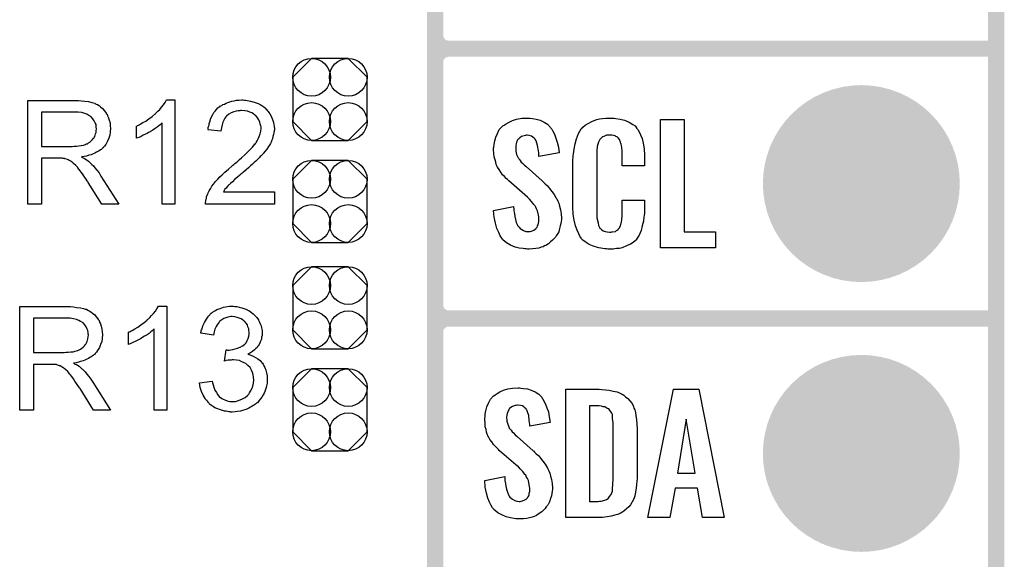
# Model space of a CAD drawing. Extents: x -0.07 to 0.95, y -0.15 to 2.1.
# Tile 4 of 15: x 0.59 to 0.95, y 0.16 to 0.36. Entities that reach past the tile are written whole.
import ezdxf

# ---------------------------------------------------------------- set-up
doc = ezdxf.new("R2010")
doc.units = 0
doc.layers.get('0').update_dxf_attribs({"linetype": 'CONTINUOUS'})
for name, color, linetype in [('gko', 6, 'CONTINUOUS'), ('gto', 2, 'CONTINUOUS'), ('gts', 1, 'CONTINUOUS')]:
    doc.layers.add(name, color=color, linetype=linetype)

# ---------------------------------------------------------------- blocks, each defined once
blk = doc.blocks.new('D10')
at = {"const_width": 0.003}
blk.add_lwpolyline([(-0.0015, 0, 1), (0.0015, 0, 1)], format="xyb", close=True, dxfattribs=at)
blk = doc.blocks.new('D98')
blk.add_lwpolyline([(0.0068, 0.0152), (-0.0068, 0.0152), (-0.0138, 0.0082), (-0.0138, -0.0082), (-0.0068, -0.0152), (0.0068, -0.0152), (0.0138, -0.0082), (0.0138, 0.0082)], close=True)
for centre in [(-0.0068, 0.0082), (0.0068, 0.0082), (-0.0068, -0.0082), (0.0068, -0.0082)]:
    blk.add_circle(centre, 0.007)
blk = doc.blocks.new('D43')
at = {"const_width": 0.0365}
blk.add_lwpolyline([(-0.01825, 0, 1), (0.01825, 0, 1)], format="xyb", close=True, dxfattribs=at)

msp = doc.modelspace()

# ---------------------------------------------------------------- linework, layer by layer
at = {"layer": 'gko', "color": 6, "const_width": 0.006}
msp.add_lwpolyline([(0.95, -0.05), (0.95, 2.01)], dxfattribs=at)
at = {"layer": 'gto', "color": 2, "const_width": 0.006}
for points in [[(0.742, -0.022), (0.742, 0.722)], [(0.742, 0.355), (0.742, 0.445)], [(0.742, 0.355), (0.742, 0.355)], [(0.742, 0.355), (0.742, 0.355)], [(0.747, 0.35), (0.747, 0.35)], [(0.747, 0.35), (0.747, 0.35)], [(0.747, 0.35), (0.747, 0.35)], [(0.747, 0.35), (0.747, 0.35)], [(0.747, 0.35), (0.95, 0.35)], [(0.747, 0.35), (0.95, 0.35)], [(0.742, 0.255), (0.742, 0.345)], [(0.742, 0.255), (0.742, 0.255)], [(0.742, 0.255), (0.742, 0.255)], [(0.747, 0.25), (0.747, 0.25)], [(0.747, 0.25), (0.747, 0.25)], [(0.747, 0.25), (0.747, 0.25)], [(0.747, 0.25), (0.747, 0.25)], [(0.747, 0.25), (0.95, 0.25)], [(0.747, 0.25), (0.95, 0.25)], [(0.742, 0.155), (0.742, 0.245)]]:
    msp.add_lwpolyline(points, dxfattribs=at)
for points in [[(0.742, 0.355, 0.414214), (0.747, 0.35)], [(0.747, 0.35, 0.414214), (0.742, 0.345)], [(0.747, 0.35, 0.414214), (0.742, 0.345)], [(0.742, 0.255, 0.414214), (0.747, 0.25)], [(0.747, 0.25, 0.414214), (0.742, 0.245)], [(0.747, 0.25, 0.414214), (0.742, 0.245)]]:
    msp.add_lwpolyline(points, format="xyb", dxfattribs=at)
at = {"layer": 'gto', "color": 2}
for points in [[(0.6093, 0.3308), (0.6098, 0.3308), (0.6109, 0.3307), (0.6121, 0.3305), (0.6135, 0.3304), (0.6147, 0.3301), (0.6153, 0.3299), (0.6158, 0.3298), (0.6159, 0.3298), (0.6159, 0.3297), (0.6163, 0.3295), (0.6168, 0.3293), (0.6174, 0.3289), (0.618, 0.3284), (0.6187, 0.3278), (0.6194, 0.327), (0.6201, 0.3261), (0.6201, 0.326), (0.6201, 0.326), (0.6204, 0.3257), (0.6206, 0.3251), (0.6209, 0.3244), (0.6212, 0.3235), (0.6215, 0.3225), (0.6216, 0.3215), (0.6217, 0.3203), (0.6217, 0.3203), (0.6217, 0.3202), (0.6217, 0.3199), (0.6216, 0.3197), (0.6216, 0.3193), (0.6216, 0.3189), (0.6214, 0.3179), (0.621, 0.3168), (0.6206, 0.3157), (0.6199, 0.3145), (0.6195, 0.3139), (0.619, 0.3134), (0.619, 0.3133), (0.6189, 0.3133), (0.6187, 0.3131), (0.6185, 0.3129), (0.6183, 0.3127), (0.6179, 0.3125), (0.6175, 0.3122), (0.617, 0.3119), (0.6165, 0.3116), (0.6159, 0.3113), (0.6152, 0.311), (0.6145, 0.3107), (0.6136, 0.3105), (0.6128, 0.3102), (0.6119, 0.3101), (0.6109, 0.3099), (0.611, 0.3098), (0.6112, 0.3097), (0.6115, 0.3095), (0.612, 0.3093), (0.613, 0.3087), (0.6135, 0.3083), (0.6139, 0.3079), (0.614, 0.3078), (0.6143, 0.3076), (0.6148, 0.3071), (0.6153, 0.3066), (0.6159, 0.3058), (0.6166, 0.305), (0.6174, 0.304), (0.6181, 0.3028), (0.6247, 0.2924), (0.6184, 0.2924), (0.6134, 0.3004), (0.6134, 0.3005), (0.6133, 0.3006), (0.6131, 0.3007), (0.613, 0.301), (0.6126, 0.3016), (0.6121, 0.3023), (0.6115, 0.3032), (0.6109, 0.3041), (0.6103, 0.3049), (0.6097, 0.3057), (0.6096, 0.3057), (0.6095, 0.306), (0.6092, 0.3063), (0.6088, 0.3067), (0.608, 0.3075), (0.6075, 0.3079), (0.6071, 0.3082), (0.607, 0.3083), (0.6069, 0.3083), (0.6067, 0.3084), (0.6064, 0.3086), (0.606, 0.3088), (0.6057, 0.3089), (0.6048, 0.3092), (0.6047, 0.3092), (0.6046, 0.3093), (0.6044, 0.3093), (0.6041, 0.3093), (0.6037, 0.3094), (0.6033, 0.3094), (0.6027, 0.3094), (0.5961, 0.3094), (0.5961, 0.2924), (0.591, 0.2924), (0.591, 0.3308), (0.6088, 0.3308), (0.6093, 0.3308)], [(0.6455, 0.2924), (0.6408, 0.2924), (0.6408, 0.3224), (0.6407, 0.3224), (0.6405, 0.3222), (0.6401, 0.3218), (0.6396, 0.3214), (0.639, 0.3209), (0.6382, 0.3204), (0.6373, 0.3198), (0.6363, 0.3192), (0.6362, 0.3192), (0.6362, 0.3191), (0.6358, 0.3189), (0.6353, 0.3186), (0.6346, 0.3183), (0.6338, 0.3179), (0.633, 0.3175), (0.6322, 0.3171), (0.6313, 0.3168), (0.6313, 0.3213), (0.6314, 0.3213), (0.6315, 0.3214), (0.6317, 0.3215), (0.632, 0.3217), (0.6323, 0.3218), (0.6327, 0.322), (0.6337, 0.3226), (0.6348, 0.3232), (0.6359, 0.324), (0.6371, 0.3249), (0.6382, 0.3258), (0.6383, 0.3259), (0.6383, 0.3259), (0.6385, 0.3261), (0.6387, 0.3263), (0.6392, 0.3268), (0.6399, 0.3275), (0.6406, 0.3283), (0.6413, 0.3292), (0.6419, 0.33), (0.6424, 0.331), (0.6455, 0.331), (0.6455, 0.2924)], [(0.6713, 0.3309), (0.6717, 0.3309), (0.6723, 0.3308), (0.6729, 0.3307), (0.6735, 0.3306), (0.6749, 0.3302), (0.6764, 0.3297), (0.6771, 0.3293), (0.6778, 0.3289), (0.6785, 0.3284), (0.6791, 0.3279), (0.6791, 0.3278), (0.6792, 0.3278), (0.6794, 0.3275), (0.6796, 0.3273), (0.6799, 0.327), (0.6801, 0.3267), (0.6804, 0.3263), (0.6807, 0.3258), (0.6813, 0.3247), (0.6819, 0.3234), (0.6821, 0.3227), (0.6822, 0.3219), (0.6823, 0.3212), (0.6824, 0.3203), (0.6824, 0.3202), (0.6824, 0.3199), (0.6823, 0.3195), (0.6822, 0.3189), (0.6821, 0.3182), (0.6819, 0.3174), (0.6817, 0.3166), (0.6814, 0.3158), (0.6813, 0.3157), (0.6812, 0.3154), (0.681, 0.3149), (0.6806, 0.3143), (0.6802, 0.3137), (0.6796, 0.3128), (0.679, 0.312), (0.6782, 0.3111), (0.6781, 0.3109), (0.6778, 0.3106), (0.6775, 0.3103), (0.6772, 0.3101), (0.6769, 0.3097), (0.6765, 0.3093), (0.676, 0.3088), (0.6755, 0.3083), (0.6749, 0.3078), (0.6743, 0.3072), (0.6735, 0.3066), (0.6728, 0.3058), (0.6719, 0.3051), (0.671, 0.3043), (0.6709, 0.3043), (0.6708, 0.3042), (0.6706, 0.304), (0.6703, 0.3038), (0.67, 0.3035), (0.6696, 0.3031), (0.6687, 0.3024), (0.6678, 0.3016), (0.6669, 0.3007), (0.6661, 0.3), (0.6658, 0.2997), (0.6655, 0.2995), (0.6654, 0.2994), (0.6653, 0.2992), (0.665, 0.299), (0.6648, 0.2987), (0.6645, 0.2983), (0.6641, 0.2979), (0.6635, 0.297), (0.6824, 0.297), (0.6824, 0.2924), (0.6569, 0.2924), (0.6569, 0.2925), (0.6569, 0.2927), (0.6569, 0.293), (0.657, 0.2935), (0.657, 0.294), (0.6572, 0.2945), (0.6573, 0.2951), (0.6575, 0.2957), (0.6575, 0.2957), (0.6575, 0.2958), (0.6577, 0.2961), (0.6579, 0.2966), (0.6582, 0.2973), (0.6587, 0.2981), (0.6592, 0.299), (0.6598, 0.2998), (0.6606, 0.3008), (0.6606, 0.3008), (0.6607, 0.3009), (0.661, 0.3012), (0.6615, 0.3017), (0.6622, 0.3025), (0.663, 0.3033), (0.6641, 0.3043), (0.6654, 0.3054), (0.6668, 0.3066), (0.6668, 0.3066), (0.667, 0.3068), (0.6674, 0.3071), (0.6678, 0.3074), (0.6683, 0.3078), (0.6689, 0.3083), (0.6695, 0.3089), (0.6702, 0.3095), (0.6716, 0.3108), (0.673, 0.3122), (0.6736, 0.3128), (0.6743, 0.3135), (0.6748, 0.3141), (0.6752, 0.3147), (0.6752, 0.3148), (0.6754, 0.3148), (0.6755, 0.315), (0.6756, 0.3152), (0.676, 0.3158), (0.6764, 0.3166), (0.6768, 0.3174), (0.6772, 0.3184), (0.6774, 0.3194), (0.6775, 0.3204), (0.6775, 0.3205), (0.6775, 0.3205), (0.6775, 0.3209), (0.6774, 0.3214), (0.6772, 0.322), (0.677, 0.3228), (0.6766, 0.3236), (0.6761, 0.3244), (0.6755, 0.3252), (0.6754, 0.3253), (0.6751, 0.3255), (0.6747, 0.3258), (0.6741, 0.3262), (0.6733, 0.3265), (0.6724, 0.3268), (0.6714, 0.327), (0.6702, 0.3271), (0.6699, 0.3271), (0.6696, 0.327), (0.669, 0.327), (0.6682, 0.3268), (0.6674, 0.3266), (0.6664, 0.3262), (0.6655, 0.3257), (0.6647, 0.325), (0.6646, 0.3249), (0.6644, 0.3247), (0.664, 0.3242), (0.6637, 0.3235), (0.6633, 0.3228), (0.663, 0.3218), (0.6628, 0.3207), (0.6626, 0.3194), (0.6578, 0.3199), (0.6578, 0.3199), (0.6579, 0.3201), (0.6579, 0.3204), (0.6579, 0.3208), (0.658, 0.3212), (0.6582, 0.3217), (0.6583, 0.3223), (0.6585, 0.3229), (0.6589, 0.3243), (0.6596, 0.3256), (0.66, 0.3263), (0.6605, 0.3269), (0.661, 0.3275), (0.6615, 0.3281), (0.6616, 0.3282), (0.6617, 0.3282), (0.6619, 0.3284), (0.6622, 0.3285), (0.6625, 0.3288), (0.6629, 0.329), (0.6633, 0.3293), (0.6639, 0.3295), (0.6645, 0.3298), (0.6651, 0.3301), (0.6659, 0.3303), (0.6666, 0.3305), (0.6675, 0.3307), (0.6684, 0.3309), (0.6693, 0.3309), (0.6703, 0.331), (0.6709, 0.331), (0.6713, 0.3309)], [(0.6082, 0.3265), (0.5961, 0.3265), (0.5961, 0.3138), (0.6075, 0.3138), (0.6082, 0.3139), (0.609, 0.3139), (0.6099, 0.314), (0.6108, 0.3141), (0.6116, 0.3143), (0.6124, 0.3145), (0.6125, 0.3146), (0.6128, 0.3147), (0.6131, 0.3148), (0.6135, 0.3151), (0.614, 0.3154), (0.6145, 0.3158), (0.615, 0.3163), (0.6154, 0.3168), (0.6155, 0.3169), (0.6156, 0.3171), (0.6158, 0.3174), (0.616, 0.3179), (0.6161, 0.3184), (0.6163, 0.3189), (0.6164, 0.3196), (0.6165, 0.3203), (0.6165, 0.3203), (0.6165, 0.3204), (0.6164, 0.3207), (0.6164, 0.3212), (0.6163, 0.3219), (0.616, 0.3225), (0.6156, 0.3233), (0.6151, 0.324), (0.6145, 0.3248), (0.6144, 0.3248), (0.6141, 0.325), (0.6136, 0.3253), (0.6129, 0.3257), (0.6121, 0.326), (0.611, 0.3263), (0.6097, 0.3265), (0.6082, 0.3265)], [(0.7771, 0.3242), (0.7781, 0.3241), (0.7795, 0.3239), (0.7809, 0.3235), (0.7824, 0.3228), (0.7837, 0.322), (0.7848, 0.3208), (0.7849, 0.3206), (0.7853, 0.3202), (0.7856, 0.3194), (0.7862, 0.3183), (0.7868, 0.3169), (0.7873, 0.3154), (0.7877, 0.3135), (0.788, 0.3114), (0.7805, 0.3101), (0.7805, 0.3103), (0.7805, 0.3107), (0.7804, 0.3114), (0.7803, 0.3122), (0.78, 0.3141), (0.7797, 0.315), (0.7794, 0.3158), (0.7794, 0.3159), (0.7793, 0.3161), (0.7791, 0.3165), (0.7787, 0.3168), (0.7782, 0.3172), (0.7777, 0.3176), (0.7769, 0.3178), (0.7761, 0.3179), (0.7758, 0.3179), (0.7755, 0.3178), (0.775, 0.3177), (0.774, 0.3174), (0.7734, 0.317), (0.773, 0.3166), (0.773, 0.3166), (0.7728, 0.3165), (0.7726, 0.3162), (0.7724, 0.3158), (0.7722, 0.3154), (0.772, 0.3148), (0.7719, 0.3142), (0.7719, 0.3134), (0.7719, 0.3133), (0.7719, 0.313), (0.7719, 0.3126), (0.7719, 0.312), (0.7722, 0.3108), (0.7728, 0.3095), (0.7729, 0.3094), (0.773, 0.3092), (0.7732, 0.309), (0.7735, 0.3086), (0.7739, 0.308), (0.7744, 0.3076), (0.775, 0.3069), (0.7757, 0.3063), (0.7817, 0.301), (0.7818, 0.3009), (0.7822, 0.3005), (0.7828, 0.2999), (0.7836, 0.2992), (0.7844, 0.2982), (0.7853, 0.2971), (0.7861, 0.296), (0.7868, 0.2948), (0.7869, 0.2946), (0.7871, 0.2943), (0.7875, 0.2935), (0.7879, 0.2927), (0.7881, 0.2916), (0.7885, 0.2903), (0.7887, 0.2888), (0.7888, 0.2872), (0.7888, 0.287), (0.7888, 0.2867), (0.7887, 0.286), (0.7886, 0.2852), (0.7884, 0.2843), (0.7881, 0.2833), (0.7878, 0.2821), (0.7872, 0.2811), (0.7871, 0.281), (0.7869, 0.2807), (0.7866, 0.2802), (0.7861, 0.2796), (0.7855, 0.279), (0.7848, 0.2784), (0.784, 0.2777), (0.783, 0.2771), (0.783, 0.277), (0.7826, 0.2769), (0.782, 0.2766), (0.7813, 0.2764), (0.7804, 0.2761), (0.7793, 0.2759), (0.7781, 0.2758), (0.7769, 0.2757), (0.7762, 0.2757), (0.7758, 0.2758), (0.7753, 0.2758), (0.7746, 0.2759), (0.7732, 0.2761), (0.7717, 0.2765), (0.77, 0.2772), (0.7685, 0.278), (0.7671, 0.2792), (0.767, 0.2794), (0.7667, 0.2798), (0.7661, 0.2807), (0.7656, 0.2819), (0.7649, 0.2834), (0.7644, 0.2853), (0.7639, 0.2875), (0.7637, 0.29), (0.7711, 0.2915), (0.7711, 0.2914), (0.7711, 0.2913), (0.7712, 0.2907), (0.7712, 0.2899), (0.7714, 0.2889), (0.7716, 0.2878), (0.7718, 0.2867), (0.7721, 0.2856), (0.7725, 0.2846), (0.7726, 0.2845), (0.7728, 0.2842), (0.7731, 0.2838), (0.7735, 0.2834), (0.7741, 0.283), (0.7748, 0.2826), (0.7756, 0.2823), (0.7766, 0.2822), (0.7769, 0.2822), (0.7772, 0.2823), (0.7777, 0.2824), (0.7786, 0.2828), (0.7791, 0.2831), (0.7794, 0.2834), (0.7795, 0.2835), (0.7796, 0.2836), (0.7798, 0.2839), (0.78, 0.2843), (0.7802, 0.2847), (0.7803, 0.2853), (0.7805, 0.2859), (0.7805, 0.2867), (0.7805, 0.2868), (0.7805, 0.2871), (0.7804, 0.2877), (0.7803, 0.2883), (0.7799, 0.2899), (0.7796, 0.2907), (0.7792, 0.2915), (0.7791, 0.2916), (0.779, 0.2919), (0.7786, 0.2922), (0.7782, 0.2928), (0.7777, 0.2934), (0.777, 0.2942), (0.7762, 0.295), (0.7753, 0.2958), (0.7693, 0.301), (0.7692, 0.3011), (0.7688, 0.3015), (0.7683, 0.3019), (0.7677, 0.3026), (0.767, 0.3033), (0.7663, 0.3043), (0.7657, 0.3052), (0.7651, 0.3061), (0.765, 0.3062), (0.7649, 0.3066), (0.7646, 0.3071), (0.7645, 0.3079), (0.7642, 0.3088), (0.7639, 0.3099), (0.7638, 0.3112), (0.7637, 0.3126), (0.7637, 0.3127), (0.7637, 0.3129), (0.7637, 0.3131), (0.7638, 0.3135), (0.7639, 0.3145), (0.7641, 0.3158), (0.7645, 0.3172), (0.7651, 0.3186), (0.7658, 0.3201), (0.767, 0.3213), (0.7671, 0.3214), (0.7676, 0.3217), (0.7683, 0.3222), (0.7694, 0.3228), (0.7707, 0.3234), (0.7722, 0.3239), (0.7741, 0.3242), (0.7761, 0.3243), (0.7767, 0.3243), (0.7771, 0.3242)], [(0.8078, 0.3242), (0.8084, 0.3242), (0.809, 0.3241), (0.8106, 0.3239), (0.8122, 0.3235), (0.8139, 0.3228), (0.8153, 0.3219), (0.8161, 0.3214), (0.8166, 0.3207), (0.8167, 0.3205), (0.8171, 0.3201), (0.8176, 0.3192), (0.8181, 0.3181), (0.8187, 0.3167), (0.8191, 0.315), (0.8195, 0.3129), (0.8196, 0.3106), (0.8196, 0.3066), (0.8113, 0.3066), (0.8113, 0.3107), (0.8113, 0.3108), (0.8113, 0.3111), (0.8113, 0.3116), (0.8113, 0.3121), (0.8112, 0.3134), (0.8111, 0.3141), (0.811, 0.3146), (0.811, 0.3147), (0.8109, 0.3149), (0.8107, 0.3154), (0.8103, 0.3163), (0.8098, 0.317), (0.8096, 0.3172), (0.8094, 0.3173), (0.809, 0.3175), (0.8087, 0.3177), (0.8081, 0.3178), (0.8075, 0.3179), (0.8064, 0.3179), (0.806, 0.3179), (0.8055, 0.3179), (0.8045, 0.3175), (0.804, 0.3173), (0.8036, 0.3169), (0.8034, 0.3167), (0.803, 0.3163), (0.8026, 0.3154), (0.8022, 0.3143), (0.8022, 0.3142), (0.8022, 0.3141), (0.8021, 0.3137), (0.8021, 0.3132), (0.802, 0.3127), (0.802, 0.3119), (0.8019, 0.3111), (0.8019, 0.3102), (0.8019, 0.2895), (0.8019, 0.2894), (0.8019, 0.2889), (0.802, 0.2882), (0.802, 0.2873), (0.8024, 0.2854), (0.8026, 0.2845), (0.8029, 0.2837), (0.803, 0.2836), (0.8031, 0.2834), (0.8034, 0.2832), (0.8038, 0.2829), (0.8043, 0.2825), (0.805, 0.2822), (0.8058, 0.2821), (0.8067, 0.282), (0.8071, 0.282), (0.8075, 0.2821), (0.8078, 0.2821), (0.8089, 0.2823), (0.8093, 0.2826), (0.8097, 0.2829), (0.8098, 0.2829), (0.8099, 0.2831), (0.8102, 0.2835), (0.8107, 0.2844), (0.811, 0.2854), (0.811, 0.2855), (0.8111, 0.2857), (0.8111, 0.286), (0.8112, 0.2865), (0.8112, 0.287), (0.8113, 0.2878), (0.8113, 0.2886), (0.8113, 0.2895), (0.8113, 0.2938), (0.8196, 0.2938), (0.8196, 0.29), (0.8196, 0.2899), (0.8196, 0.2897), (0.8196, 0.2894), (0.8196, 0.2889), (0.8195, 0.2883), (0.8194, 0.2876), (0.8192, 0.2861), (0.8188, 0.2844), (0.8184, 0.2826), (0.8176, 0.2809), (0.8167, 0.2794), (0.8166, 0.2792), (0.8162, 0.2788), (0.8154, 0.2782), (0.8144, 0.2775), (0.813, 0.2769), (0.8113, 0.2762), (0.8103, 0.276), (0.8092, 0.2759), (0.808, 0.2757), (0.806, 0.2757), (0.8055, 0.2758), (0.8049, 0.2758), (0.8042, 0.2759), (0.8027, 0.2762), (0.8009, 0.2767), (0.7991, 0.2774), (0.7976, 0.2784), (0.7968, 0.279), (0.7962, 0.2797), (0.7962, 0.2798), (0.7961, 0.2799), (0.7959, 0.2802), (0.7957, 0.2805), (0.7953, 0.2814), (0.7947, 0.2827), (0.7941, 0.2844), (0.7936, 0.2864), (0.7932, 0.2887), (0.7931, 0.2914), (0.7931, 0.3083), (0.7931, 0.3084), (0.7931, 0.3087), (0.7931, 0.3091), (0.7932, 0.3096), (0.7932, 0.3103), (0.7933, 0.311), (0.7935, 0.3128), (0.7939, 0.3147), (0.7944, 0.3166), (0.7952, 0.3186), (0.7962, 0.3203), (0.7962, 0.3203), (0.7964, 0.3204), (0.7967, 0.3209), (0.7976, 0.3216), (0.7987, 0.3223), (0.8001, 0.323), (0.801, 0.3234), (0.8019, 0.3237), (0.8029, 0.324), (0.8041, 0.3241), (0.8053, 0.3243), (0.8074, 0.3243), (0.8078, 0.3242)], [(0.8343, 0.2821), (0.8459, 0.2821), (0.8459, 0.2762), (0.8256, 0.2762), (0.8256, 0.3238), (0.8343, 0.3238), (0.8343, 0.2821)], [(0.6063, 0.2544), (0.6068, 0.2544), (0.6079, 0.2543), (0.6091, 0.2541), (0.6105, 0.254), (0.6117, 0.2537), (0.6123, 0.2535), (0.6128, 0.2534), (0.6129, 0.2534), (0.6129, 0.2533), (0.6133, 0.2531), (0.6138, 0.2529), (0.6144, 0.2525), (0.615, 0.252), (0.6158, 0.2514), (0.6164, 0.2506), (0.6171, 0.2497), (0.6171, 0.2496), (0.6171, 0.2496), (0.6174, 0.2492), (0.6176, 0.2487), (0.6179, 0.248), (0.6182, 0.2471), (0.6185, 0.2461), (0.6186, 0.2451), (0.6187, 0.2439), (0.6187, 0.2439), (0.6187, 0.2438), (0.6187, 0.2435), (0.6186, 0.2432), (0.6186, 0.2429), (0.6186, 0.2425), (0.6184, 0.2415), (0.618, 0.2404), (0.6176, 0.2393), (0.6169, 0.2381), (0.6165, 0.2375), (0.616, 0.237), (0.616, 0.2369), (0.6159, 0.2369), (0.6158, 0.2367), (0.6155, 0.2365), (0.6152, 0.2363), (0.6149, 0.2361), (0.6145, 0.2358), (0.614, 0.2355), (0.6135, 0.2352), (0.6129, 0.2349), (0.6122, 0.2346), (0.6115, 0.2343), (0.6106, 0.2341), (0.6098, 0.2338), (0.6089, 0.2336), (0.6079, 0.2335), (0.608, 0.2334), (0.6082, 0.2333), (0.6085, 0.2331), (0.609, 0.2329), (0.61, 0.2323), (0.6105, 0.2319), (0.6109, 0.2315), (0.611, 0.2314), (0.6113, 0.2312), (0.6118, 0.2307), (0.6123, 0.2302), (0.6129, 0.2294), (0.6136, 0.2285), (0.6144, 0.2275), (0.6151, 0.2264), (0.6217, 0.216), (0.6154, 0.216), (0.6104, 0.224), (0.6104, 0.224), (0.6103, 0.2242), (0.6101, 0.2243), (0.61, 0.2245), (0.6096, 0.2252), (0.6091, 0.2259), (0.6085, 0.2268), (0.6079, 0.2277), (0.6073, 0.2285), (0.6067, 0.2293), (0.6066, 0.2293), (0.6065, 0.2295), (0.6062, 0.2299), (0.6058, 0.2303), (0.605, 0.2311), (0.6045, 0.2315), (0.6041, 0.2318), (0.604, 0.2319), (0.6039, 0.2319), (0.6037, 0.232), (0.6034, 0.2322), (0.603, 0.2324), (0.6027, 0.2325), (0.6018, 0.2328), (0.6017, 0.2328), (0.6016, 0.2329), (0.6014, 0.2329), (0.6011, 0.2329), (0.6007, 0.233), (0.6003, 0.233), (0.5997, 0.233), (0.5931, 0.233), (0.5931, 0.216), (0.588, 0.216), (0.588, 0.2544), (0.6058, 0.2544), (0.6063, 0.2544)], [(0.6425, 0.216), (0.6378, 0.216), (0.6378, 0.246), (0.6377, 0.246), (0.6375, 0.2457), (0.6371, 0.2454), (0.6366, 0.245), (0.636, 0.2445), (0.6352, 0.244), (0.6343, 0.2434), (0.6333, 0.2428), (0.6332, 0.2428), (0.6332, 0.2427), (0.6328, 0.2425), (0.6323, 0.2422), (0.6316, 0.2419), (0.6308, 0.2415), (0.63, 0.2411), (0.6292, 0.2407), (0.6283, 0.2404), (0.6283, 0.2449), (0.6284, 0.2449), (0.6285, 0.245), (0.6287, 0.2451), (0.629, 0.2452), (0.6293, 0.2454), (0.6297, 0.2456), (0.6307, 0.2462), (0.6318, 0.2468), (0.6329, 0.2476), (0.6341, 0.2485), (0.6352, 0.2494), (0.6353, 0.2495), (0.6353, 0.2495), (0.6355, 0.2497), (0.6357, 0.2499), (0.6362, 0.2504), (0.6369, 0.2511), (0.6376, 0.2519), (0.6383, 0.2527), (0.6389, 0.2536), (0.6394, 0.2546), (0.6425, 0.2546), (0.6425, 0.216)], [(0.6678, 0.2545), (0.6685, 0.2544), (0.6694, 0.2542), (0.6704, 0.254), (0.6714, 0.2536), (0.6724, 0.2532), (0.6725, 0.2532), (0.6725, 0.2531), (0.6729, 0.253), (0.6734, 0.2526), (0.6739, 0.2522), (0.6746, 0.2517), (0.6752, 0.2511), (0.6759, 0.2504), (0.6765, 0.2495), (0.6765, 0.2494), (0.6767, 0.2491), (0.6769, 0.2486), (0.6772, 0.248), (0.6775, 0.2473), (0.6777, 0.2465), (0.6779, 0.2455), (0.6779, 0.2446), (0.6779, 0.2445), (0.6779, 0.2441), (0.6779, 0.2437), (0.6777, 0.2431), (0.6776, 0.2424), (0.6773, 0.2416), (0.677, 0.2408), (0.6765, 0.24), (0.6765, 0.2399), (0.6763, 0.2397), (0.676, 0.2393), (0.6755, 0.2389), (0.675, 0.2384), (0.6743, 0.2378), (0.6735, 0.2373), (0.6726, 0.2368), (0.6726, 0.2368), (0.6727, 0.2368), (0.6729, 0.2367), (0.6731, 0.2366), (0.6737, 0.2364), (0.6745, 0.2361), (0.6754, 0.2356), (0.6763, 0.2351), (0.6771, 0.2344), (0.6779, 0.2335), (0.678, 0.2334), (0.6782, 0.2331), (0.6785, 0.2325), (0.6789, 0.2318), (0.6792, 0.2309), (0.6795, 0.2299), (0.6797, 0.2287), (0.6798, 0.2273), (0.6798, 0.2273), (0.6798, 0.2271), (0.6798, 0.2268), (0.6797, 0.2265), (0.6797, 0.226), (0.6796, 0.2255), (0.6795, 0.225), (0.6794, 0.2244), (0.6789, 0.223), (0.6786, 0.2223), (0.6782, 0.2217), (0.6778, 0.2209), (0.6773, 0.2202), (0.6767, 0.2195), (0.6761, 0.2188), (0.676, 0.2188), (0.6759, 0.2187), (0.6757, 0.2185), (0.6754, 0.2183), (0.6751, 0.218), (0.6746, 0.2177), (0.6741, 0.2174), (0.6735, 0.2171), (0.6729, 0.2168), (0.6722, 0.2164), (0.6715, 0.2162), (0.6706, 0.2159), (0.6698, 0.2157), (0.6688, 0.2155), (0.6679, 0.2154), (0.6668, 0.2153), (0.6663, 0.2153), (0.666, 0.2154), (0.6655, 0.2154), (0.665, 0.2155), (0.6645, 0.2156), (0.6639, 0.2157), (0.6625, 0.2161), (0.6611, 0.2166), (0.6604, 0.2169), (0.6598, 0.2173), (0.6591, 0.2178), (0.6584, 0.2183), (0.6584, 0.2184), (0.6583, 0.2185), (0.6581, 0.2187), (0.6579, 0.2189), (0.6577, 0.2192), (0.6574, 0.2196), (0.657, 0.2199), (0.6567, 0.2204), (0.6564, 0.221), (0.656, 0.2216), (0.6554, 0.2229), (0.6549, 0.2244), (0.6548, 0.2253), (0.6547, 0.2262), (0.6594, 0.2268), (0.6594, 0.2267), (0.6594, 0.2266), (0.6595, 0.2264), (0.6595, 0.2261), (0.6596, 0.2258), (0.6597, 0.2254), (0.66, 0.2245), (0.6604, 0.2235), (0.6609, 0.2226), (0.6614, 0.2217), (0.6621, 0.2209), (0.6622, 0.2209), (0.6624, 0.2207), (0.6629, 0.2204), (0.6634, 0.2201), (0.6641, 0.2198), (0.6649, 0.2195), (0.6659, 0.2193), (0.6669, 0.2192), (0.6672, 0.2192), (0.6674, 0.2193), (0.668, 0.2193), (0.6688, 0.2195), (0.6697, 0.2198), (0.6706, 0.2202), (0.6716, 0.2207), (0.6725, 0.2215), (0.6726, 0.2216), (0.6729, 0.2219), (0.6732, 0.2224), (0.6736, 0.2231), (0.6741, 0.2239), (0.6744, 0.2249), (0.6747, 0.226), (0.6748, 0.2272), (0.6748, 0.2273), (0.6748, 0.2274), (0.6748, 0.2275), (0.6747, 0.2278), (0.6747, 0.2284), (0.6745, 0.2291), (0.6743, 0.23), (0.6739, 0.2309), (0.6734, 0.2318), (0.6726, 0.2326), (0.6725, 0.2327), (0.6722, 0.2329), (0.6718, 0.2333), (0.6712, 0.2336), (0.6704, 0.234), (0.6695, 0.2344), (0.6684, 0.2346), (0.6673, 0.2347), (0.6668, 0.2347), (0.6664, 0.2346), (0.6659, 0.2346), (0.6653, 0.2345), (0.6646, 0.2344), (0.6639, 0.2342), (0.6645, 0.2384), (0.6648, 0.2384), (0.665, 0.2383), (0.6657, 0.2383), (0.6663, 0.2384), (0.667, 0.2385), (0.6679, 0.2387), (0.6688, 0.239), (0.6697, 0.2394), (0.6706, 0.2399), (0.6707, 0.2399), (0.6708, 0.2399), (0.671, 0.2401), (0.6714, 0.2405), (0.6719, 0.241), (0.6723, 0.2418), (0.6727, 0.2426), (0.673, 0.2435), (0.6731, 0.2441), (0.6731, 0.2447), (0.6731, 0.2447), (0.6731, 0.2448), (0.6731, 0.2451), (0.673, 0.2456), (0.6729, 0.2462), (0.6726, 0.2469), (0.6724, 0.2476), (0.6719, 0.2483), (0.6713, 0.249), (0.6712, 0.249), (0.671, 0.2492), (0.6706, 0.2495), (0.6701, 0.2499), (0.6694, 0.2501), (0.6686, 0.2504), (0.6678, 0.2506), (0.6668, 0.2507), (0.6663, 0.2507), (0.6658, 0.2506), (0.6651, 0.2505), (0.6644, 0.2502), (0.6637, 0.25), (0.6629, 0.2495), (0.6622, 0.249), (0.6621, 0.2489), (0.6619, 0.2486), (0.6616, 0.2482), (0.6612, 0.2477), (0.6608, 0.247), (0.6604, 0.2461), (0.6601, 0.245), (0.6599, 0.2438), (0.6552, 0.2446), (0.6552, 0.2447), (0.6552, 0.2449), (0.6553, 0.2451), (0.6553, 0.2454), (0.6554, 0.2458), (0.6556, 0.2462), (0.6559, 0.2473), (0.6565, 0.2485), (0.6572, 0.2497), (0.658, 0.2509), (0.659, 0.252), (0.6591, 0.252), (0.6592, 0.2521), (0.6594, 0.2522), (0.6596, 0.2524), (0.6599, 0.2526), (0.6603, 0.2528), (0.6606, 0.253), (0.6611, 0.2533), (0.6623, 0.2537), (0.6635, 0.2542), (0.665, 0.2545), (0.6658, 0.2546), (0.6672, 0.2546), (0.6678, 0.2545)], [(0.6052, 0.2501), (0.5931, 0.2501), (0.5931, 0.2374), (0.6045, 0.2374), (0.6052, 0.2375), (0.606, 0.2375), (0.6069, 0.2376), (0.6078, 0.2377), (0.6086, 0.2379), (0.6094, 0.2381), (0.6095, 0.2381), (0.6098, 0.2383), (0.6101, 0.2384), (0.6105, 0.2386), (0.611, 0.239), (0.6115, 0.2394), (0.612, 0.2399), (0.6124, 0.2404), (0.6125, 0.2405), (0.6126, 0.2407), (0.6128, 0.241), (0.613, 0.2415), (0.6131, 0.242), (0.6133, 0.2425), (0.6134, 0.2432), (0.6135, 0.2439), (0.6135, 0.2439), (0.6135, 0.244), (0.6134, 0.2443), (0.6134, 0.2448), (0.6133, 0.2455), (0.613, 0.2461), (0.6126, 0.2469), (0.6121, 0.2476), (0.6115, 0.2484), (0.6114, 0.2484), (0.6111, 0.2486), (0.6106, 0.2489), (0.6099, 0.2492), (0.6091, 0.2496), (0.608, 0.2499), (0.6067, 0.2501), (0.6052, 0.2501)], [(0.7738, 0.2242), (0.7748, 0.2241), (0.7762, 0.2239), (0.7776, 0.2235), (0.7791, 0.2228), (0.7804, 0.222), (0.7815, 0.2208), (0.7816, 0.2206), (0.7819, 0.2202), (0.7823, 0.2194), (0.7829, 0.2183), (0.7834, 0.2169), (0.784, 0.2154), (0.7843, 0.2135), (0.7846, 0.2114), (0.7771, 0.2101), (0.7771, 0.2103), (0.7771, 0.2107), (0.777, 0.2114), (0.7769, 0.2122), (0.7767, 0.2141), (0.7764, 0.215), (0.7761, 0.2158), (0.7761, 0.2159), (0.7759, 0.2161), (0.7757, 0.2165), (0.7754, 0.2168), (0.7749, 0.2172), (0.7744, 0.2176), (0.7736, 0.2178), (0.7728, 0.2179), (0.7725, 0.2179), (0.7721, 0.2178), (0.7717, 0.2177), (0.7707, 0.2174), (0.7701, 0.217), (0.7696, 0.2166), (0.7696, 0.2166), (0.7695, 0.2165), (0.7693, 0.2162), (0.7691, 0.2158), (0.7689, 0.2154), (0.7687, 0.2148), (0.7686, 0.2142), (0.7685, 0.2134), (0.7685, 0.2133), (0.7685, 0.213), (0.7686, 0.2126), (0.7686, 0.212), (0.7689, 0.2108), (0.7695, 0.2095), (0.7695, 0.2094), (0.7696, 0.2092), (0.7698, 0.209), (0.7702, 0.2086), (0.7706, 0.208), (0.7711, 0.2076), (0.7717, 0.2069), (0.7724, 0.2063), (0.7783, 0.201), (0.7785, 0.2009), (0.7789, 0.2005), (0.7794, 0.1999), (0.7803, 0.1992), (0.7811, 0.1982), (0.7819, 0.1971), (0.7828, 0.196), (0.7835, 0.1948), (0.7836, 0.1946), (0.7838, 0.1943), (0.7842, 0.1935), (0.7845, 0.1927), (0.7848, 0.1916), (0.7852, 0.1903), (0.7854, 0.1888), (0.7855, 0.1872), (0.7855, 0.187), (0.7855, 0.1867), (0.7854, 0.186), (0.7853, 0.1852), (0.7851, 0.1843), (0.7848, 0.1833), (0.7844, 0.1821), (0.7839, 0.1811), (0.7838, 0.181), (0.7836, 0.1807), (0.7832, 0.1802), (0.7828, 0.1796), (0.7822, 0.179), (0.7815, 0.1784), (0.7806, 0.1777), (0.7797, 0.1771), (0.7796, 0.177), (0.7793, 0.1769), (0.7787, 0.1766), (0.778, 0.1764), (0.777, 0.1761), (0.776, 0.1759), (0.7748, 0.1758), (0.7735, 0.1757), (0.7729, 0.1757), (0.7725, 0.1758), (0.7719, 0.1758), (0.7713, 0.1759), (0.7699, 0.1761), (0.7683, 0.1765), (0.7667, 0.1772), (0.7652, 0.178), (0.7638, 0.1792), (0.7637, 0.1794), (0.7633, 0.1798), (0.7628, 0.1807), (0.7622, 0.1819), (0.7616, 0.1834), (0.761, 0.1853), (0.7606, 0.1875), (0.7604, 0.19), (0.7678, 0.1915), (0.7678, 0.1914), (0.7678, 0.1913), (0.7679, 0.1907), (0.7679, 0.1899), (0.7681, 0.1889), (0.7682, 0.1878), (0.7684, 0.1867), (0.7688, 0.1856), (0.7692, 0.1846), (0.7693, 0.1845), (0.7695, 0.1842), (0.7697, 0.1838), (0.7702, 0.1834), (0.7707, 0.183), (0.7715, 0.1826), (0.7723, 0.1823), (0.7732, 0.1822), (0.7735, 0.1822), (0.7739, 0.1823), (0.7744, 0.1824), (0.7753, 0.1828), (0.7757, 0.1831), (0.7761, 0.1834), (0.7762, 0.1835), (0.7763, 0.1836), (0.7765, 0.1839), (0.7767, 0.1843), (0.7769, 0.1847), (0.7769, 0.1853), (0.7771, 0.1859), (0.7771, 0.1867), (0.7771, 0.1868), (0.7771, 0.1871), (0.777, 0.1877), (0.7769, 0.1883), (0.7766, 0.1899), (0.7763, 0.1907), (0.7758, 0.1915), (0.7757, 0.1916), (0.7756, 0.1919), (0.7753, 0.1922), (0.7749, 0.1928), (0.7744, 0.1934), (0.7737, 0.1942), (0.7729, 0.195), (0.7719, 0.1958), (0.7659, 0.201), (0.7658, 0.2011), (0.7655, 0.2015), (0.765, 0.2019), (0.7644, 0.2026), (0.7637, 0.2033), (0.763, 0.2043), (0.7623, 0.2052), (0.7618, 0.2061), (0.7617, 0.2062), (0.7616, 0.2066), (0.7613, 0.2071), (0.7611, 0.2079), (0.7609, 0.2088), (0.7606, 0.2099), (0.7605, 0.2112), (0.7604, 0.2126), (0.7604, 0.2127), (0.7604, 0.2129), (0.7604, 0.2131), (0.7605, 0.2135), (0.7606, 0.2145), (0.7608, 0.2158), (0.7612, 0.2172), (0.7618, 0.2186), (0.7625, 0.2201), (0.7636, 0.2213), (0.7638, 0.2214), (0.7643, 0.2217), (0.765, 0.2222), (0.766, 0.2228), (0.7673, 0.2234), (0.7689, 0.2239), (0.7707, 0.2242), (0.7728, 0.2243), (0.7733, 0.2243), (0.7738, 0.2242)], [(0.8038, 0.2237), (0.8051, 0.2236), (0.8065, 0.2234), (0.808, 0.2231), (0.8095, 0.2228), (0.8108, 0.2222), (0.811, 0.2221), (0.8114, 0.2219), (0.8119, 0.2216), (0.8126, 0.221), (0.8134, 0.2203), (0.8142, 0.2195), (0.815, 0.2185), (0.8155, 0.2174), (0.8156, 0.2172), (0.8157, 0.2168), (0.816, 0.2161), (0.8163, 0.2152), (0.8164, 0.214), (0.8167, 0.2125), (0.8168, 0.2108), (0.8169, 0.209), (0.8169, 0.1917), (0.8169, 0.1916), (0.8169, 0.1914), (0.8169, 0.1911), (0.8169, 0.1907), (0.8168, 0.1897), (0.8167, 0.1885), (0.8165, 0.1871), (0.8163, 0.1857), (0.816, 0.1842), (0.8155, 0.1829), (0.8154, 0.1827), (0.8152, 0.1823), (0.8149, 0.1818), (0.8144, 0.181), (0.8138, 0.1802), (0.813, 0.1794), (0.812, 0.1786), (0.8109, 0.1779), (0.8107, 0.1778), (0.8103, 0.1776), (0.8096, 0.1773), (0.8086, 0.1771), (0.8073, 0.1768), (0.8058, 0.1765), (0.804, 0.1763), (0.8021, 0.1762), (0.7905, 0.1762), (0.7905, 0.2238), (0.8028, 0.2238), (0.8038, 0.2237)], [(0.8492, 0.1762), (0.8411, 0.1762), (0.8393, 0.1871), (0.831, 0.1871), (0.829, 0.1762), (0.8209, 0.1762), (0.8304, 0.2238), (0.8397, 0.2238), (0.8492, 0.1762)], [(0.8028, 0.2176), (0.7992, 0.2176), (0.7992, 0.1822), (0.8024, 0.1822), (0.8029, 0.1823), (0.8035, 0.1823), (0.8049, 0.1827), (0.8055, 0.1829), (0.8061, 0.1833), (0.8062, 0.1833), (0.8063, 0.1834), (0.8067, 0.184), (0.8073, 0.1848), (0.8075, 0.1854), (0.8077, 0.186), (0.8077, 0.1861), (0.8077, 0.1864), (0.8077, 0.1868), (0.8078, 0.1873), (0.8079, 0.1881), (0.8079, 0.189), (0.808, 0.1901), (0.808, 0.1913), (0.808, 0.2095), (0.808, 0.2097), (0.808, 0.2101), (0.808, 0.2106), (0.808, 0.2113), (0.8078, 0.2129), (0.8077, 0.2137), (0.8077, 0.2143), (0.8077, 0.2144), (0.8076, 0.2146), (0.8075, 0.2149), (0.8073, 0.2153), (0.8067, 0.2161), (0.8064, 0.2165), (0.8059, 0.2167), (0.8058, 0.2167), (0.8056, 0.2168), (0.8053, 0.217), (0.8049, 0.2172), (0.8043, 0.2173), (0.8037, 0.2175), (0.8028, 0.2176)], [(0.8351, 0.2127), (0.8319, 0.1927), (0.8384, 0.1927), (0.8351, 0.2127)]]:
    msp.add_lwpolyline(points, dxfattribs=at)

# ---------------------------------------------------------------- block references
at = {"layer": 'gto'}
for p in [(0.742, 0.355), (0.742, 0.355), (0.742, 0.355), (0.742, 0.355), (0.747, 0.35), (0.747, 0.35), (0.747, 0.35), (0.747, 0.35), (0.747, 0.35), (0.747, 0.35), (0.747, 0.35), (0.747, 0.35), (0.747, 0.35), (0.95, 0.35), (0.95, 0.35), (0.742, 0.345), (0.742, 0.345), (0.742, 0.345), (0.742, 0.255), (0.742, 0.255), (0.742, 0.255), (0.742, 0.255), (0.747, 0.25), (0.747, 0.25), (0.747, 0.25), (0.747, 0.25), (0.747, 0.25), (0.747, 0.25), (0.747, 0.25), (0.747, 0.25), (0.747, 0.25), (0.95, 0.25), (0.95, 0.25), (0.742, 0.245), (0.742, 0.245), (0.742, 0.245)]:
    msp.add_blockref('D10', p, dxfattribs=at)
at = {"layer": 'gts'}
for name, p in [('D98', (0.703, 0.3312)), ('D43', (0.9, 0.3)), ('D98', (0.703, 0.2934)), ('D98', (0.703, 0.254)), ('D43', (0.9, 0.2)), ('D98', (0.703, 0.2162))]:
    msp.add_blockref(name, p, dxfattribs=at)

doc.saveas('drawing.dxf')
